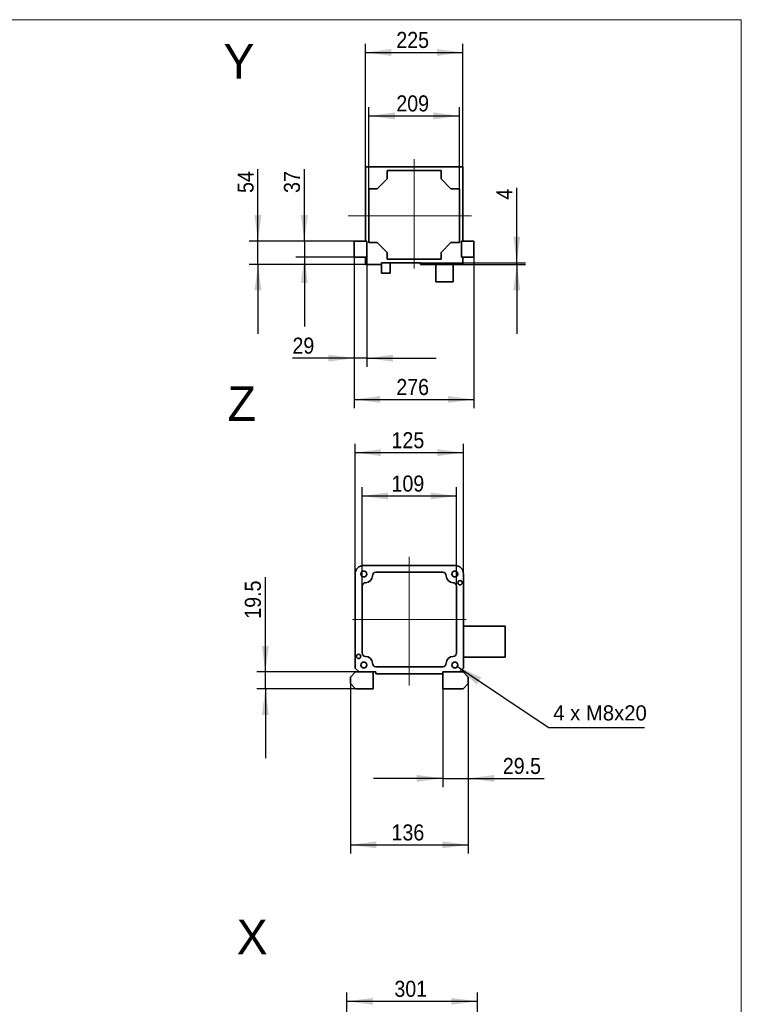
# Model space of a CAD drawing. Header units: millimetres. Extents: x 10 to 400, y 0 to 272.
# Tile 20 of 20: x 317 to 400, y 86 to 200. Entities that reach past the tile are written whole.
import ezdxf

# ---------------------------------------------------------------- set-up
doc = ezdxf.new("R2010")
doc.units = ezdxf.units.MM
doc.linetypes.add('SLD-Durchgehend', pattern=[0])
doc.linetypes.add('SLD-Punktstrich', pattern=[19.05, 15.24, -1.27, 1.27, -1.27])
doc.layers.add('KOPF', color=7, linetype='SLD-Durchgehend')
doc.styles.add('SLDTEXTSTYLE2', font='Gill Sans MT Pro Medium')
doc.styles.add('SLDTEXTSTYLE3', font='GOTHIC.TTF', dxfattribs={"width": 0.913})
doc.styles.get("Standard").update_dxf_attribs({"font": 'Gill Sans MT Pro Medium'})
doc.dimstyles.new('SLDDIMSTYLE5', dxfattribs={"dimtxt": 1.852083, "dimasz": 3, "dimexe": 0, "dimexo": 0.0625, "dimgap": 0.463021, "dimtad": 1, "dimlfac": 20, "dimrnd": 1e-09, "dimzin": 12, "dimdsep": 46, "dimtxsty": 'SLDTEXTSTYLE3', "dimsah": 1, "dimcen": 0.09, "dimadec": 0, "dimazin": 3, "dimtfac": 1, "dimtofl": 0, "dimtmove": 0, "dimatfit": 3, "dimfxl": 1, "dimfrac": 2, "dimtolj": 1, "dimtzin": 12, "dimarcsym": 0})
doc.dimstyles.new('SLDDIMSTYLE6', dxfattribs={"dimtxt": 1.852083, "dimasz": 3, "dimexe": 0, "dimexo": 0.0625, "dimgap": 0.463021, "dimtad": 1, "dimlfac": 20, "dimrnd": 1e-09, "dimzin": 12, "dimdsep": 46, "dimtxsty": 'SLDTEXTSTYLE3', "dimsah": 1, "dimcen": 0.09, "dimadec": 0, "dimazin": 3, "dimtfac": 1, "dimtmove": 0, "dimatfit": 0, "dimfxl": 1, "dimfrac": 2, "dimtolj": 1, "dimtzin": 12, "dimarcsym": 0})
doc.dimstyles.new('SLDDIMSTYLE7', dxfattribs={"dimtxt": 1.852083, "dimasz": 3, "dimexe": 0, "dimexo": 0.0625, "dimgap": 0.463021, "dimtad": 1, "dimlfac": 10, "dimrnd": 1e-09, "dimzin": 12, "dimdsep": 46, "dimtxsty": 'SLDTEXTSTYLE3', "dimsah": 1, "dimcen": 0.09, "dimadec": 0, "dimazin": 3, "dimtfac": 1, "dimtofl": 0, "dimtmove": 0, "dimatfit": 3, "dimfxl": 1, "dimfrac": 2, "dimtolj": 1, "dimtzin": 12, "dimarcsym": 0})
doc.dimstyles.new('SLDDIMSTYLE8', dxfattribs={"dimtxt": 1.852083, "dimasz": 3, "dimexe": 0, "dimexo": 0.0625, "dimgap": 0.463021, "dimtad": 1, "dimlfac": 10, "dimrnd": 1e-09, "dimzin": 12, "dimdsep": 46, "dimtxsty": 'SLDTEXTSTYLE3', "dimsah": 1, "dimcen": 0.09, "dimadec": 0, "dimazin": 3, "dimtfac": 1, "dimtmove": 0, "dimatfit": 0, "dimfxl": 1, "dimfrac": 2, "dimtolj": 1, "dimtzin": 12, "dimarcsym": 0})
doc.dimstyles.new('SLDDIMSTYLE9', dxfattribs={"dimtxt": 0.18, "dimasz": 3, "dimexe": 0, "dimexo": 0.0625, "dimgap": 0, "dimtad": 0, "dimtih": 1, "dimtoh": 1, "dimdec": 0, "dimrnd": 1e-09, "dimzin": 0, "dimdsep": 46, "dimtxsty": 'STANDARD', "dimsah": 1, "dimcen": 0.09, "dimadec": 0, "dimazin": 0, "dimtfac": 3, "dimtdec": 0, "dimtofl": 0, "dimtmove": 0, "dimatfit": 3, "dimfxl": 1, "dimfrac": 2, "dimtolj": 1, "dimtzin": 0, "dimarcsym": 0})

# ---------------------------------------------------------------- blocks, each defined once
blk = doc.blocks.new('_D_35')
at = {"layer": 'KOPF'}
for p, q in [((354.51, 64.78), (354.51, 87.75)), ((369.56, 64.78), (369.56, 87.75)), ((354.51, 86.75), (369.56, 86.75))]:
    blk.add_line(p, q, dxfattribs=at)
for points in [[(354.51, 86.75), (357.51, 86.35), (357.51, 87.15)], [(369.56, 86.75), (366.56, 87.15), (366.56, 86.35)]]:
    blk.add_solid(points, dxfattribs=at)
at = {"layer": 'KOPF', "insert": (359.98, 89.12), "char_height": 1.852, "attachment_point": 1, "style": 'SLDTEXTSTYLE3'}
blk.add_mtext('301', dxfattribs=at)
blk = doc.blocks.new('_D_44')
at = {"layer": 'KOPF'}
for p, q in [((354.9, 123.4), (354.9, 103.8)), ((368.5, 123.4), (368.5, 103.8)), ((354.9, 104.8), (368.5, 104.8))]:
    blk.add_line(p, q, dxfattribs=at)
for points in [[(354.9, 104.8), (357.9, 104.4), (357.9, 105.2)], [(368.5, 104.8), (365.5, 105.2), (365.5, 104.4)]]:
    blk.add_solid(points, dxfattribs=at)
at = {"layer": 'KOPF', "insert": (359.65, 107.16), "char_height": 1.852, "attachment_point": 1, "style": 'SLDTEXTSTYLE3'}
blk.add_mtext('136', dxfattribs=at)
blk = doc.blocks.new('_D_45')
at = {"layer": 'KOPF'}
for p, q in [((356.25, 134.65), (356.25, 146.05)), ((367.15, 134.65), (367.15, 146.05)), ((356.25, 145.05), (367.15, 145.05))]:
    blk.add_line(p, q, dxfattribs=at)
for points in [[(356.25, 145.05), (359.25, 144.65), (359.25, 145.45)], [(367.15, 145.05), (364.15, 145.45), (364.15, 144.65)]]:
    blk.add_solid(points, dxfattribs=at)
at = {"layer": 'KOPF', "insert": (359.65, 147.41), "char_height": 1.852, "attachment_point": 1, "style": 'SLDTEXTSTYLE3'}
blk.add_mtext('109', dxfattribs=at)
blk = doc.blocks.new('_D_46')
at = {"layer": 'KOPF'}
for p, q in [((355.45, 136.05), (355.45, 151.05)), ((355.45, 150.05), (367.95, 150.05)), ((367.95, 136.05), (367.95, 151.05))]:
    blk.add_line(p, q, dxfattribs=at)
for points in [[(355.45, 150.05), (358.45, 149.65), (358.45, 150.45)], [(367.95, 150.05), (364.95, 150.45), (364.95, 149.65)]]:
    blk.add_solid(points, dxfattribs=at)
at = {"layer": 'KOPF', "insert": (359.65, 152.41), "char_height": 1.852, "attachment_point": 1, "style": 'SLDTEXTSTYLE3'}
blk.add_mtext('125', dxfattribs=at)
blk = doc.blocks.new('_D_47')
at = {"layer": 'KOPF'}
for p, q in [((345.09, 124.75), (345.09, 135.68)), ((355.5, 124.75), (344.09, 124.75)), ((345.09, 122.8), (345.09, 124.75)), ((355.5, 122.8), (344.09, 122.8)), ((345.09, 122.8), (345.09, 114.8))]:
    blk.add_line(p, q, dxfattribs=at)
for points in [[(345.09, 124.75), (345.49, 127.75), (344.69, 127.75)], [(345.09, 122.8), (344.69, 119.8), (345.49, 119.8)]]:
    blk.add_solid(points, dxfattribs=at)
at = {"layer": 'KOPF', "insert": (342.72, 130.89), "char_height": 1.852, "attachment_point": 1, "rotation": 90, "style": 'SLDTEXTSTYLE3'}
blk.add_mtext('19.5', dxfattribs=at)
blk = doc.blocks.new('_D_48')
at = {"layer": 'KOPF'}
for p, q in [((365.55, 122.8), (365.55, 111.47)), ((368.5, 123.4), (368.5, 111.47)), ((365.55, 112.47), (357.55, 112.47)), ((365.55, 112.47), (368.5, 112.47)), ((368.5, 112.47), (377.27, 112.47))]:
    blk.add_line(p, q, dxfattribs=at)
for points in [[(365.55, 112.47), (362.55, 112.87), (362.55, 112.07)], [(368.5, 112.47), (371.5, 112.07), (371.5, 112.87)]]:
    blk.add_solid(points, dxfattribs=at)
at = {"layer": 'KOPF', "insert": (372.49, 114.83), "char_height": 1.852, "attachment_point": 1, "style": 'SLDTEXTSTYLE3'}
blk.add_mtext('29.5', dxfattribs=at)
blk = doc.blocks.new('SW_NOTE_1')
at = {"layer": 'KOPF', "color": 0}
blk.add_line((11.03, 0), (0, 0), dxfattribs=at)
at = {"layer": 'KOPF', "color": 0, "insert": (0.48, 2.59), "char_height": 1.75, "attachment_point": 1, "style": 'SLDTEXTSTYLE2'}
blk.add_mtext('4 x M8x20', dxfattribs=at)
blk = doc.blocks.new('_D_53')
at = {"layer": 'KOPF'}
for p, q in [((357.03, 180.48), (357.03, 189.9)), ((367.48, 180.48), (367.48, 189.9)), ((357.03, 188.9), (367.48, 188.9))]:
    blk.add_line(p, q, dxfattribs=at)
for points in [[(357.03, 188.9), (360.03, 188.5), (360.03, 189.3)], [(367.48, 188.9), (364.48, 189.3), (364.48, 188.5)]]:
    blk.add_solid(points, dxfattribs=at)
at = {"layer": 'KOPF', "insert": (360.2, 191.27), "char_height": 1.852, "attachment_point": 1, "style": 'SLDTEXTSTYLE3'}
blk.add_mtext('209', dxfattribs=at)
blk = doc.blocks.new('_D_54')
at = {"layer": 'KOPF'}
for p, q in [((356.63, 183.01), (356.63, 197.22)), ((367.88, 183.01), (367.88, 197.22)), ((356.63, 196.22), (367.88, 196.22))]:
    blk.add_line(p, q, dxfattribs=at)
for points in [[(356.63, 196.22), (359.63, 195.82), (359.63, 196.62)], [(367.88, 196.22), (364.88, 196.62), (364.88, 195.82)]]:
    blk.add_solid(points, dxfattribs=at)
at = {"layer": 'KOPF', "insert": (360.2, 198.59), "char_height": 1.852, "attachment_point": 1, "style": 'SLDTEXTSTYLE3'}
blk.add_mtext('225', dxfattribs=at)
blk = doc.blocks.new('_D_55')
at = {"layer": 'KOPF'}
for p, q in [((355.35, 172.61), (355.35, 155.19)), ((369.15, 172.61), (369.15, 155.19)), ((355.35, 156.19), (369.15, 156.19))]:
    blk.add_line(p, q, dxfattribs=at)
for points in [[(355.35, 156.19), (358.35, 155.79), (358.35, 156.59)], [(369.15, 156.19), (366.15, 156.59), (366.15, 155.79)]]:
    blk.add_solid(points, dxfattribs=at)
at = {"layer": 'KOPF', "insert": (360.2, 158.55), "char_height": 1.852, "attachment_point": 1, "style": 'SLDTEXTSTYLE3'}
blk.add_mtext('276', dxfattribs=at)
blk = doc.blocks.new('_D_56')
at = {"layer": 'KOPF'}
for p, q in [((355.35, 172.61), (355.35, 159.95)), ((356.8, 172.61), (356.8, 159.95)), ((355.35, 160.95), (348.22, 160.95)), ((356.8, 160.95), (355.35, 160.95)), ((356.8, 160.95), (364.8, 160.95))]:
    blk.add_line(p, q, dxfattribs=at)
for points in [[(355.35, 160.95), (352.35, 161.35), (352.35, 160.55)], [(356.8, 160.95), (359.8, 160.55), (359.8, 161.35)]]:
    blk.add_solid(points, dxfattribs=at)
at = {"layer": 'KOPF', "insert": (348.22, 163.32), "char_height": 1.852, "attachment_point": 1, "style": 'SLDTEXTSTYLE3'}
blk.add_mtext('29', dxfattribs=at)
blk = doc.blocks.new('_D_57')
at = {"layer": 'KOPF'}
for p, q in [((349.59, 174.46), (349.59, 182.75)), ((355.35, 174.46), (348.59, 174.46)), ((349.59, 174.46), (349.59, 172.61)), ((355.35, 172.61), (348.59, 172.61)), ((349.59, 172.61), (349.59, 164.61))]:
    blk.add_line(p, q, dxfattribs=at)
for points in [[(349.59, 174.46), (349.99, 177.46), (349.19, 177.46)], [(349.59, 172.61), (349.19, 169.61), (349.99, 169.61)]]:
    blk.add_solid(points, dxfattribs=at)
at = {"layer": 'KOPF', "insert": (347.23, 180.01), "char_height": 1.852, "attachment_point": 1, "rotation": 90, "style": 'SLDTEXTSTYLE3'}
blk.add_mtext('37', dxfattribs=at)
blk = doc.blocks.new('_D_58')
at = {"layer": 'KOPF'}
for p, q in [((344.24, 174.46), (344.24, 182.75)), ((355.35, 174.46), (343.24, 174.46)), ((344.24, 171.76), (344.24, 174.46)), ((356.63, 171.76), (343.24, 171.76)), ((344.24, 171.76), (344.24, 163.76))]:
    blk.add_line(p, q, dxfattribs=at)
for points in [[(344.24, 174.46), (344.64, 177.46), (343.84, 177.46)], [(344.24, 171.76), (343.84, 168.76), (344.64, 168.76)]]:
    blk.add_solid(points, dxfattribs=at)
at = {"layer": 'KOPF', "insert": (341.88, 180.01), "char_height": 1.852, "attachment_point": 1, "rotation": 90, "style": 'SLDTEXTSTYLE3'}
blk.add_mtext('54', dxfattribs=at)
blk = doc.blocks.new('_D_59')
at = {"layer": 'KOPF'}
for p, q in [((374.1, 171.96), (374.1, 180.61)), ((363, 171.96), (375.1, 171.96)), ((367.88, 171.76), (375.1, 171.76)), ((374.1, 171.76), (374.1, 171.96)), ((374.1, 171.76), (374.1, 163.76))]:
    blk.add_line(p, q, dxfattribs=at)
for points in [[(374.1, 171.96), (374.5, 174.96), (373.7, 174.96)], [(374.1, 171.76), (373.7, 168.76), (374.5, 168.76)]]:
    blk.add_solid(points, dxfattribs=at)
at = {"layer": 'KOPF', "insert": (371.74, 179.24), "char_height": 1.85, "attachment_point": 1, "rotation": 90, "style": 'SLDTEXTSTYLE3'}
blk.add_mtext('4', dxfattribs=at)

msp = doc.modelspace()

# ---------------------------------------------------------------- linework, layer by layer
at = {"color": 7, "linetype": 'SLD-Durchgehend', "lineweight": 35}
for p, q in [((356.62981, 174.45882), (356.62981, 183.00882)), ((356.62981, 183.00882), (367.87981, 183.00882)), ((367.87981, 183.00882), (367.87981, 174.45882)), ((359.15481, 182.60882), (365.35481, 182.60882)), ((359.15481, 181.63382), (359.15481, 182.60882)), ((365.35481, 182.60882), (365.35481, 181.63382)), ((358.00481, 180.48382), (359.15481, 181.63382)), ((365.35481, 181.63382), (366.50481, 180.48382)), ((357.02981, 180.48382), (358.00481, 180.48382)), ((357.02981, 174.28382), (357.02981, 180.48382)), ((366.50481, 180.48382), (367.47981, 180.48382)), ((367.47981, 180.48382), (367.47981, 174.28382)), ((355.35481, 172.60882), (355.35481, 174.45882)), ((355.35481, 174.45882), (356.80481, 174.45882)), ((356.80481, 174.45882), (356.62981, 174.45882)), ((356.80481, 172.60882), (356.80481, 174.45882)), ((358.00481, 174.28382), (357.02981, 174.28382)), ((359.15481, 173.13382), (358.00481, 174.28382)), ((366.50481, 174.28382), (365.35481, 173.13382)), ((367.47981, 174.28382), (366.50481, 174.28382)), ((367.87981, 174.45882), (367.70481, 174.45882)), ((367.70481, 174.45882), (367.70481, 172.60882)), ((367.70481, 174.45882), (369.15481, 174.45882)), ((369.15481, 174.45882), (369.15481, 172.60882)), ((359.15481, 172.35882), (359.15481, 173.13382)), ((365.35481, 173.13382), (365.35481, 172.35882)), ((356.80481, 172.60882), (355.35481, 172.60882)), ((356.62981, 171.75882), (356.62981, 172.60882)), ((356.62981, 172.60882), (356.80481, 172.60882)), ((358.50481, 171.75882), (356.62981, 171.75882)), ((363.00481, 171.95882), (358.50481, 171.95882)), ((358.50481, 171.95882), (358.50481, 171.75882)), ((358.50481, 170.75882), (358.50481, 171.75882)), ((365.35481, 172.35882), (359.15481, 172.35882)), ((359.47981, 171.95882), (359.47981, 170.75882)), ((363.00481, 171.75882), (363.00481, 171.95882)), ((367.87981, 171.75882), (363.00481, 171.75882)), ((364.75481, 169.75882), (364.75481, 171.75882)), ((366.75481, 169.75882), (366.75481, 171.75882)), ((367.70481, 172.60882), (367.87981, 172.60882)), ((369.15481, 172.60882), (367.70481, 172.60882)), ((367.87981, 172.60882), (367.87981, 171.75882)), ((359.47981, 170.75882), (358.50481, 170.75882)), ((366.75481, 169.75882), (364.75481, 169.75882)), ((356.45003, 137.04847), (366.95003, 137.04847)), ((355.45002, 125.19847), (355.45002, 136.04847)), ((365.55003, 136.24847), (357.85003, 136.24847)), ((367.95003, 136.04847), (367.95003, 125.19847)), ((356.25003, 126.94847), (356.25003, 134.64847)), ((367.15003, 126.94847), (367.15003, 134.64847)), ((372.75003, 130.04847), (367.95003, 130.04847)), ((372.75003, 130.04847), (372.75003, 126.44847)), ((372.75003, 126.44847), (367.95003, 126.44847)), ((355.90002, 124.74847), (355.45002, 125.19847)), ((365.55003, 125.34847), (357.85003, 125.34847)), ((367.95003, 125.19847), (367.50002, 124.74847)), ((355.50003, 124.74847), (354.90003, 124.14847)), ((354.90003, 124.14847), (354.90003, 123.39847)), ((355.90002, 124.74847), (355.50003, 124.74847)), ((357.85003, 124.74847), (355.90002, 124.74847)), ((357.51303, 124.74847), (357.51303, 122.79847)), ((357.85003, 124.54847), (357.85003, 124.74847)), ((365.55003, 124.54847), (357.85003, 124.54847)), ((365.55003, 124.74847), (365.55003, 124.54847)), ((367.50002, 124.74847), (365.55003, 124.74847)), ((365.55003, 124.54847), (365.55003, 122.79847)), ((367.50002, 124.74847), (367.90002, 124.74847)), ((367.90002, 124.74847), (368.50002, 124.14847)), ((368.50002, 124.14847), (368.50002, 123.39847)), ((355.50003, 122.79847), (354.90003, 123.39847)), ((357.51303, 122.79847), (355.50003, 122.79847)), ((365.55003, 122.79847), (367.90002, 122.79847)), ((367.90002, 122.79847), (368.50002, 123.39847))]:
    msp.add_line(p, q, dxfattribs=at)
for centre, radius in [((356.45003, 136.04847), 0.34), ((366.95003, 136.04847), 0.34), ((367.55003, 135.04847), 0.25), ((355.85003, 126.54847), 0.25), ((356.45003, 125.54847), 0.34), ((366.95003, 125.54847), 0.34)]:
    msp.add_circle(centre, radius, dxfattribs=at)
for centre, radius, start, end in [((356.45003, 136.04847), 1, 90, 180), ((366.95003, 136.04847), 1, 0, 90), ((356.65003, 135.84847), 0.8, 270, 0), ((357.85003, 135.84847), 0.4, 90, 180), ((365.55003, 135.84847), 0.4, 0, 90), ((366.75003, 135.84847), 0.8, 180, 270), ((356.65003, 134.64847), 0.4, 90, 180), ((366.75003, 134.64847), 0.4, 0, 90), ((356.65003, 126.94847), 0.4, 180, 270), ((356.65003, 125.74847), 0.8, 0, 90), ((366.75003, 125.74847), 0.8, 90, 180), ((366.75003, 126.94847), 0.4, 270, 0), ((357.85003, 125.74847), 0.4, 180, 270), ((365.55003, 125.74847), 0.4, 270, 0)]:
    msp.add_arc(centre, radius, start, end, dxfattribs=at)
at = {"layer": 'KOPF', "lineweight": 18}
for p, q in [((225, 200), (400, 200)), ((400, 200), (400, 30))]:
    msp.add_line(p, q, dxfattribs=at)
at = {"layer": 'KOPF', "linetype": 'SLD-Punktstrich', "lineweight": 18, "ltscale": 2.5}
for p, q in [((362.25481, 183.91564), (362.25481, 171.28382)), ((368.88327, 177.38382), (354.62981, 177.38382))]:
    msp.add_line(p, q, dxfattribs=at)
at = {"layer": 'KOPF', "linetype": 'SLD-Punktstrich', "lineweight": 18, "ltscale": 5}
for p, q in [((361.70003, 138.04847), (361.70003, 123.19847)), ((368.25003, 130.79847), (355.15003, 130.79847))]:
    msp.add_line(p, q, dxfattribs=at)

# ---------------------------------------------------------------- block references
at = {"layer": 'KOPF'}
msp.add_blockref('SW_NOTE_1', (377.8195, 118.30809), dxfattribs=at)

# ---------------------------------------------------------------- texts
at = {"layer": 'KOPF', "char_height": 4, "attachment_point": 2, "style": 'SLDTEXTSTYLE2'}
for s, insert in [('Y ', (342.04479, 197.19157)), ('Z ', (342.37682, 157.71314)), ('X ', (343.57166, 96.17178))]:
    msp.add_mtext(s, dxfattribs=dict(at, insert=insert))

# ---------------------------------------------------------------- dimensions: what is measured, and where the dimension line sits
at = {"layer": 'KOPF'}
for base, p1, p2, dimstyle, picture, middle in [((367.87981, 196.22046), (356.62981, 183.00882), (367.87981, 183.00882), 'SLDDIMSTYLE5', '_D_54', (362.25481, 196.22046)), ((367.47981, 188.90403), (357.02981, 180.48382), (367.47981, 180.48382), 'SLDDIMSTYLE5', '_D_53', (362.25481, 188.90403)), ((355.35481, 160.95455), (356.80481, 172.60882), (355.35481, 172.60882), 'SLDDIMSTYLE6', '_D_56', (349.59286, 160.95455)), ((369.15481, 156.18633), (355.35481, 172.60882), (369.15481, 172.60882), 'SLDDIMSTYLE5', '_D_55', (362.25481, 156.18633)), ((367.95003, 150.04847), (355.45003, 136.04847), (367.95003, 136.04847), 'SLDDIMSTYLE7', '_D_46', (361.70003, 150.04847)), ((367.15003, 145.04847), (356.25003, 134.64847), (367.15003, 134.64847), 'SLDDIMSTYLE7', '_D_45', (361.70003, 145.04847)), ((368.50003, 104.79847), (354.90003, 123.39847), (368.50003, 123.39847), 'SLDDIMSTYLE7', '_D_44', (361.70003, 104.79847)), ((368.50003, 112.46755), (365.55003, 122.79847), (368.50003, 123.39847), 'SLDDIMSTYLE8', '_D_48', (374.87921, 112.46755)), ((369.56136, 86.75399), (354.51136, 64.78165), (369.56136, 64.78165), 'SLDDIMSTYLE5', '_D_35', (362.03636, 86.75399))]:
    dim = msp.add_linear_dim(base=base, p1=p1, p2=p2, dimstyle=dimstyle, dxfattribs=at)
    dim.commit()
    dim.dimension.update_dxf_attribs({"geometry": picture, "text_midpoint": middle, "dimtype": 160})
for base, p1, p2, dimstyle, picture, middle in [((344.24376, 174.45882), (356.62981, 171.75882), (355.35481, 174.45882), 'SLDDIMSTYLE6', '_D_58', (344.24376, 181.37771)), ((349.59286, 172.60882), (355.35481, 174.45882), (355.35481, 172.60882), 'SLDDIMSTYLE6', '_D_57', (349.59286, 181.37771)), ((374.1035, 171.95882), (367.87981, 171.75882), (363.00481, 171.95882), 'SLDDIMSTYLE6', '_D_59', (374.1035, 179.92104)), ((345.08661, 124.74847), (355.50003, 122.79847), (355.50003, 124.74847), 'SLDDIMSTYLE8', '_D_47', (345.08661, 133.28515))]:
    dim = msp.add_linear_dim(base=base, p1=p1, p2=p2, angle=90, dimstyle=dimstyle, dxfattribs=at)
    dim.commit()
    dim.dimension.update_dxf_attribs({"geometry": picture, "text_midpoint": middle, "dimtype": 160})

# ---------------------------------------------------------------- leaders
msp.add_leader([(367.241, 125.37259), (377.8195, 118.30809)], dimstyle='SLDDIMSTYLE9', dxfattribs=at)

doc.saveas('drawing.dxf')
